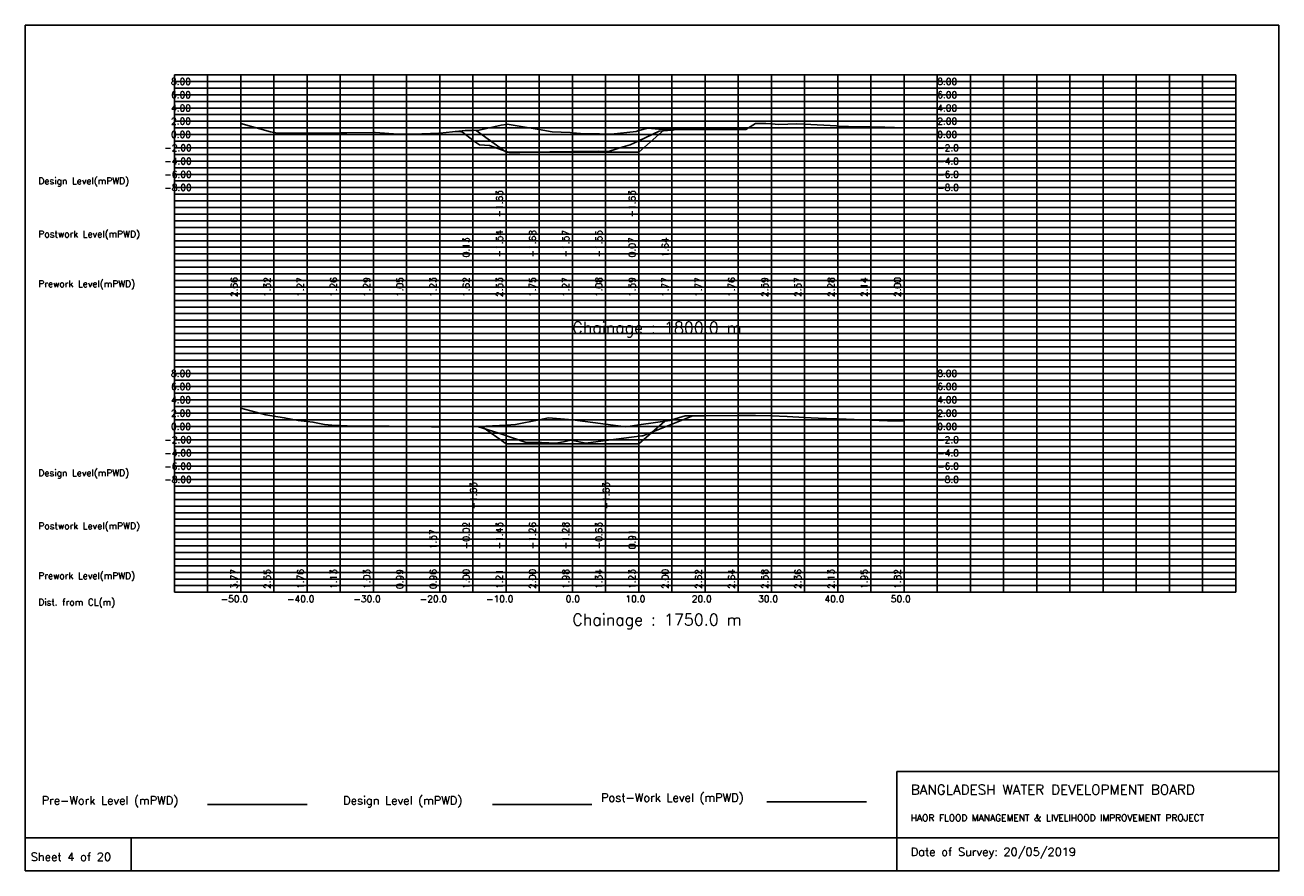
# Model space of a CAD drawing. Extents: x 0 to 189, y 0 to 128.
import ezdxf

# ---------------------------------------------------------------- set-up
doc = ezdxf.new("R2010")
doc.units = 0
doc.header["$MEASUREMENT"] = 0
doc.linetypes.add('1-1', pattern=[0])
for name, color, linetype in [('P1', 7, 'CONTINUOUS'), ('P15', 8, 'CONTINUOUS'), ('P2', 3, 'CONTINUOUS'), ('P3', 1, 'CONTINUOUS'), ('P6', 4, 'CONTINUOUS')]:
    doc.layers.add(name, color=color, linetype=linetype)
doc.styles.add('ROMAN_SIMPLEX', font='ROMANS')

msp = doc.modelspace()

# ---------------------------------------------------------------- linework, layer by layer
at = {"layer": 'P1'}
for p, q in [((0, 127.5), (0, 5)), ((0, 127.5), (189, 127.5)), ((189, 127.5), (189, 5)), ((131.4, 15), (131.4, 0)), ((131.4, 15), (189, 15)), ((16, 5), (16, 0))]:
    msp.add_line(p, q, dxfattribs=at)
at = {"layer": 'P1', "linetype": '1-1'}
msp.add_lwpolyline([(0, 0), (189, 0), (189, 5), (0, 5), (0, 0)], dxfattribs=at)
at = {"layer": 'P15', "linetype": '1-1'}
for points in [[(22.5, 120), (182.5, 120)], [(22.5, 42), (22.5, 120)], [(27.5, 42), (27.5, 120)], [(32.5, 42), (32.5, 120)], [(37.5, 42), (37.5, 120)], [(42.5, 42), (42.5, 120)], [(47.5, 42), (47.5, 120)], [(52.5, 42), (52.5, 120)], [(57.5, 42), (57.5, 120)], [(62.5, 42), (62.5, 120)], [(67.5, 42), (67.5, 120)], [(72.5, 42), (72.5, 120)], [(77.5, 42), (77.5, 120)], [(82.5, 42), (82.5, 120)], [(87.5, 42), (87.5, 120)], [(92.5, 42), (92.5, 120)], [(97.5, 42), (97.5, 120)], [(102.5, 42), (102.5, 120)], [(107.5, 42), (107.5, 120)], [(112.5, 42), (112.5, 120)], [(117.5, 42), (117.5, 120)], [(122.5, 42), (122.5, 120)], [(127.5, 42), (127.5, 120)], [(132.5, 42), (132.5, 120)], [(137.5, 42), (137.5, 120)], [(142.5, 42), (142.5, 120)], [(147.5, 42), (147.5, 120)], [(152.5, 42), (152.5, 120)], [(157.5, 42), (157.5, 120)], [(162.5, 42), (162.5, 120)], [(167.5, 42), (167.5, 120)], [(172.5, 42), (172.5, 120)], [(177.5, 42), (177.5, 120)], [(182.5, 42), (182.5, 120)], [(22.5, 119), (182.5, 119)], [(22.5, 118), (182.5, 118)], [(22.5, 117), (182.5, 117)], [(22.5, 116), (182.5, 116)], [(22.5, 115), (182.5, 115)], [(22.5, 114), (182.5, 114)], [(22.5, 113), (182.5, 113)], [(22.5, 112), (182.5, 112)], [(22.5, 111), (182.5, 111)], [(22.5, 110), (182.5, 110)], [(22.5, 109), (182.5, 109)], [(22.5, 108), (182.5, 108)], [(22.5, 107), (182.5, 107)], [(22.5, 106), (182.5, 106)], [(22.5, 105), (182.5, 105)], [(22.5, 104), (182.5, 104)], [(22.5, 103), (182.5, 103)], [(22.5, 102), (182.5, 102)], [(22.5, 101), (182.5, 101)], [(22.5, 100), (182.5, 100)], [(22.5, 99), (182.5, 99)], [(22.5, 98), (182.5, 98)], [(22.5, 97), (182.5, 97)], [(22.5, 96), (182.5, 96)], [(22.5, 95), (182.5, 95)], [(22.5, 94), (182.5, 94)], [(22.5, 93), (182.5, 93)], [(22.5, 92), (182.5, 92)], [(22.5, 91), (182.5, 91)], [(22.5, 90), (182.5, 90)], [(22.5, 89), (182.5, 89)], [(22.5, 88), (182.5, 88)], [(22.5, 87), (182.5, 87)], [(22.5, 86), (182.5, 86)], [(22.5, 85), (182.5, 85)], [(22.5, 84), (182.5, 84)], [(22.5, 83), (182.5, 83)], [(22.5, 82), (182.5, 82)], [(22.5, 81), (182.5, 81)], [(22.5, 80), (182.5, 80)], [(22.5, 79), (182.5, 79)], [(22.5, 78), (182.5, 78)], [(22.5, 77), (182.5, 77)], [(22.5, 76), (182.5, 76)], [(22.5, 75), (182.5, 75)], [(22.5, 74), (182.5, 74)], [(22.5, 73), (182.5, 73)], [(22.5, 72), (182.5, 72)], [(22.5, 71), (182.5, 71)], [(22.5, 70), (182.5, 70)], [(22.5, 69), (182.5, 69)], [(22.5, 68), (182.5, 68)], [(22.5, 67), (182.5, 67)], [(22.5, 66), (182.5, 66)], [(22.5, 65), (182.5, 65)], [(22.5, 64), (182.5, 64)], [(22.5, 63), (182.5, 63)], [(22.5, 62), (182.5, 62)], [(22.5, 61), (182.5, 61)], [(22.5, 60), (182.5, 60)], [(22.5, 59), (182.5, 59)], [(22.5, 58), (182.5, 58)], [(22.5, 57), (182.5, 57)], [(22.5, 56), (182.5, 56)], [(22.5, 55), (182.5, 55)], [(22.5, 54), (182.5, 54)], [(22.5, 53), (182.5, 53)], [(22.5, 52), (182.5, 52)], [(22.5, 51), (182.5, 51)], [(22.5, 50), (182.5, 50)], [(22.5, 49), (182.5, 49)], [(22.5, 48), (182.5, 48)], [(22.5, 47), (182.5, 47)], [(22.5, 46), (182.5, 46)], [(22.5, 45), (182.5, 45)], [(22.5, 44), (182.5, 44)], [(22.5, 43), (182.5, 43)], [(22.5, 42), (182.5, 42)]]:
    msp.add_lwpolyline(points, dxfattribs=at)
at = {"layer": 'P2'}
msp.add_line((27.5, 10), (42.5, 10), dxfattribs=at)
at = {"layer": 'P2', "linetype": '1-1'}
for points in [[(32.5, 112.66), (36.98, 111.39), (37.5, 111.32), (37.59, 111.3), (37.97, 111.2), (42.42, 111.28), (42.5, 111.27), (43.54, 111.23), (44.35, 111.23), (47.5, 111.26), (48.51, 111.28), (52.5, 111.29), (52.77, 111.29), (56.25, 111.05), (57.5, 111.05), (58.54, 111.04), (62.37, 111.22), (62.5, 111.23), (66.36, 111.59), (67.5, 111.62), (68.44, 111.64), (71.75, 112.41), (72.5, 112.53), (72.69, 112.56), (77.5, 111.75), (79.45, 111.43), (82.14, 111.3), (82.5, 111.27), (83.74, 111.16), (86.61, 111.1), (87.5, 111.08), (88.32, 111.07), (92.11, 111.48), (92.5, 111.59), (93.87, 111.96), (96.07, 111.76), (97.5, 111.77), (99.35, 111.77), (102.5, 111.77), (107.5, 111.76), (108.65, 111.76), (110.12, 112.68), (111.65, 112.64), (112.5, 112.59), (113.64, 112.52), (116.33, 112.63), (117.5, 112.57), (122.29, 112.29), (122.5, 112.28), (125.79, 112.16), (127.5, 112.14), (129.61, 112.1), (132.5, 112)], [(32.5, 69.77), (36.27, 68.74), (37.5, 68.55), (39.07, 68.31), (41.17, 67.92), (42.5, 67.76), (43.39, 67.65), (45.11, 67.31), (46.77, 67.16), (47.5, 67.13), (49.68, 67.03), (52.5, 67.03), (53.54, 67.03), (54.9, 67.02), (57.5, 66.99), (61.28, 66.95), (62.5, 66.96), (66.75, 67), (67.5, 67), (69.46, 67.02), (72.5, 67.21), (73.94, 67.31), (77.5, 68), (78.89, 68.28), (82.5, 67.98), (87.5, 67.34), (90.55, 66.95), (92.5, 67.23), (97.19, 67.9), (97.5, 68), (99.48, 68.61), (102.5, 68.62), (107.5, 68.64), (110.11, 68.64), (112.5, 68.58), (114.86, 68.51), (117.5, 68.36), (120.55, 68.19), (120.82, 68.19), (122.5, 68.13), (127.5, 67.95), (130, 67.86), (132.5, 67.82)]]:
    msp.add_lwpolyline(points, dxfattribs=at)
at = {"layer": 'P3'}
msp.add_line((70.45, 10), (85.45, 10), dxfattribs=at)
at = {"layer": 'P3', "linetype": '1-1'}
for points in [[(67.99, 111.63), (72.5, 108.36), (77.5, 108.36), (82.5, 108.36), (87.5, 108.36), (92.5, 108.36), (96.39, 111.76)], [(68.84, 67.01), (72.5, 64.36), (77.5, 64.36), (82.5, 64.36), (87.5, 64.36), (92.5, 64.36), (96.42, 67.79)]]:
    msp.add_lwpolyline(points, dxfattribs=at)
at = {"layer": 'P6'}
msp.add_line((111.82, 10.42), (126.82, 10.42), dxfattribs=at)
at = {"layer": 'P6', "linetype": '1-1'}
for points in [[(64.81, 111.47), (65.37, 111.48), (65.94, 111.35), (67.5, 110.13), (67.6, 110.05), (68.52, 109.46), (70, 109.37), (72.5, 108.46), (73, 108.28), (74.56, 108.27), (77.5, 108.32), (78.49, 108.33), (79.12, 108.41), (79.75, 108.39), (82.5, 108.43), (86.4, 108.49), (87.5, 108.45), (87.95, 108.43), (90.14, 109.13), (91.22, 109.46), (92.5, 110.07), (95.56, 111.53), (97.5, 111.64), (97.66, 111.64), (98.11, 111.77)], [(68.2, 67.01), (70.6, 66.26), (71.4, 65.98), (75.55, 64.57), (75.63, 64.56), (76.4, 64.57), (77.86, 64.58), (80.07, 64.46), (81.4, 64.74), (82.26, 64.92), (82.33, 64.92), (84.51, 64.48), (86.4, 64.72), (91.4, 65.37), (92.98, 65.57), (93.1, 65.57), (96.4, 66.91), (100.63, 68.62)]]:
    msp.add_lwpolyline(points, dxfattribs=at)

# ---------------------------------------------------------------- texts
at = {"layer": 'P1', "style": 'ROMAN_SIMPLEX'}
for s, height, rotation, p in [('8.00', 1, 360, (22, 118.5)), ('8.00', 1, 360, (137.5, 118.5)), ('6.00', 1, 360, (22, 116.5)), ('6.00', 1, 360, (137.5, 116.5)), ('4.00', 1, 360, (22, 114.5)), ('4.00', 1, 360, (137.5, 114.5)), ('2.00', 1, 360, (22, 112.5)), ('2.00', 1, 360, (137.5, 112.5)), ('0.00', 1, 360, (22, 110.5)), ('0.00', 1, 360, (137.5, 110.5)), ('-2.00', 1, 360, (21, 108.5)), ('-2.0', 1, 360, (137.5, 108.5)), ('-4.00', 1, 360, (21, 106.5)), ('-4.0', 1, 360, (137.5, 106.5)), ('Design Level(mPWD)', 1, 360, (2, 103.5)), ('-6.00', 1, 360, (21, 104.5)), ('-6.0', 1, 360, (137.5, 104.5)), ('-8.00', 1, 360, (21, 102.5)), ('-8.0', 1, 360, (137.5, 102.5)), ('-1.63', 1, 90, (72, 98.5)), ('-1.63', 1, 90, (92, 98.5)), ('Postwork Level(mPWD)', 1, 360, (2, 95.5)), ('0.13', 1, 90, (67, 92.5)), ('-1.54', 1, 90, (72, 92.5)), ('-1.68', 1, 90, (77, 92.5)), ('-1.57', 1, 90, (82, 92.5)), ('-1.55', 1, 90, (87, 92.5)), ('0.07', 1, 90, (92, 92.5)), ('1.64', 1, 90, (97, 92.5)), ('Prework Level(mPWD)', 1, 360, (2, 88)), ('2.66', 1, 90, (32, 86.5)), ('1.32', 1, 90, (37, 86.5)), ('1.27', 1, 90, (42, 86.5)), ('1.26', 1, 90, (47, 86.5)), ('1.29', 1, 90, (52, 86.5)), ('1.05', 1, 90, (57, 86.5)), ('1.23', 1, 90, (62, 86.5)), ('1.62', 1, 90, (67, 86.5)), ('2.53', 1, 90, (72, 86.5)), ('1.75', 1, 90, (77, 86.5)), ('1.27', 1, 90, (82, 86.5)), ('1.08', 1, 90, (87, 86.5)), ('1.59', 1, 90, (92, 86.5)), ('1.77', 1, 90, (97, 86.5)), ('1.77', 1, 90, (102, 86.5)), ('1.76', 1, 90, (107, 86.5)), ('2.59', 1, 90, (112, 86.5)), ('2.57', 1, 90, (117, 86.5)), ('2.28', 1, 90, (122, 86.5)), ('2.14', 1, 90, (127, 86.5)), ('2.00', 1, 90, (132, 86.5)), ('Chainage : 1800.0 m', 1.75, 360, (82.5, 81)), ('8.00', 1, 360, (22, 74.5)), ('8.00', 1, 360, (137.5, 74.5)), ('6.00', 1, 360, (22, 72.5)), ('6.00', 1, 360, (137.5, 72.5)), ('4.00', 1, 360, (22, 70.5)), ('4.00', 1, 360, (137.5, 70.5)), ('2.00', 1, 360, (22, 68.5)), ('2.00', 1, 360, (137.5, 68.5)), ('0.00', 1, 360, (22, 66.5)), ('0.00', 1, 360, (137.5, 66.5)), ('-2.00', 1, 360, (21, 64.5)), ('-2.0', 1, 360, (137.5, 64.5)), ('-4.00', 1, 360, (21, 62.5)), ('-4.0', 1, 360, (137.5, 62.5)), ('Design Level(mPWD)', 1, 360, (2, 59.5)), ('-6.00', 1, 360, (21, 60.5)), ('-6.0', 1, 360, (137.5, 60.5)), ('-8.00', 1, 360, (21, 58.5)), ('-8.0', 1, 360, (137.5, 58.5)), ('-1.63', 1, 90, (68.1, 54.5)), ('-1.63', 1, 90, (88.1, 54.5)), ('Postwork Level(mPWD)', 1, 360, (2, 51.5)), ('1.57', 1, 90, (62, 48.5)), ('-0.02', 1, 90, (67, 48.5)), ('-1.43', 1, 90, (72, 48.5)), ('-1.26', 1, 90, (77, 48.5)), ('-1.28', 1, 90, (82, 48.5)), ('-0.63', 1, 90, (87, 48.5)), ('0.91', 1, 90, (92, 48.5)), ('Prework Level(mPWD)', 1, 360, (2, 44)), ('3.77', 1, 90, (32, 42.5)), ('2.55', 1, 90, (37, 42.5)), ('1.76', 1, 90, (42, 42.5)), ('1.13', 1, 90, (47, 42.5)), ('1.03', 1, 90, (52, 42.5)), ('0.99', 1, 90, (57, 42.5)), ('0.96', 1, 90, (62, 42.5)), ('1.00', 1, 90, (67, 42.5)), ('1.21', 1, 90, (72, 42.5)), ('2.00', 1, 90, (77, 42.5)), ('1.98', 1, 90, (82, 42.5)), ('1.34', 1, 90, (87, 42.5)), ('1.23', 1, 90, (92, 42.5)), ('2.00', 1, 90, (97, 42.5)), ('2.62', 1, 90, (102, 42.5)), ('2.64', 1, 90, (107, 42.5)), ('2.58', 1, 90, (112, 42.5)), ('2.36', 1, 90, (117, 42.5)), ('2.13', 1, 90, (122, 42.5)), ('1.95', 1, 90, (127, 42.5)), ('1.82', 1, 90, (132, 42.5)), ('Dist. from CL(m)', 1, 360, (2, 40)), ('-50.0', 1, 360, (29.5, 40.5)), ('-40.0', 1, 360, (39.5, 40.5)), ('-30.0', 1, 360, (49.5, 40.5)), ('-20.0', 1, 360, (59.5, 40.5)), ('-10.0', 1, 360, (69.5, 40.5)), ('0.0', 1, 360, (81.5, 40.5)), ('10.0', 1, 360, (90.5, 40.5)), ('20.0', 1, 360, (100.5, 40.5)), ('30.0', 1, 360, (110.5, 40.5)), ('40.0', 1, 360, (120.5, 40.5)), ('50.0', 1, 360, (130.5, 40.5)), ('Chainage : 1750.0 m', 1.75, 360, (82.5, 37)), (' Sheet 4 of 20', 1.25, 360, (0, 1.5))]:
    msp.add_text(s, height=height, rotation=rotation, dxfattribs=at).set_placement(p)
for s, height, p in [('Pre-Work Level (mPWD)', 1.25, (2.5, 10)), ('Design Level (mPWD)', 1.25, (47.95, 10)), ('Post-Work Level (mPWD)', 1.25, (86.82, 10.42)), ('BANGLADESH WATER DEVELOPMENT BOARD', 1.5, (133.5, 11.5)), ('HAOR FLOOD MANAGEMENT & LIVELIHOOD IMPROVEMENT PROJECT', 1, (133.5, 7.5)), ('Date of Survey: 20/05/2019', 1.25, (133.5, 2.25))]:
    msp.add_text(s, height=height, dxfattribs=at).set_placement(p)

doc.saveas('drawing.dxf')
